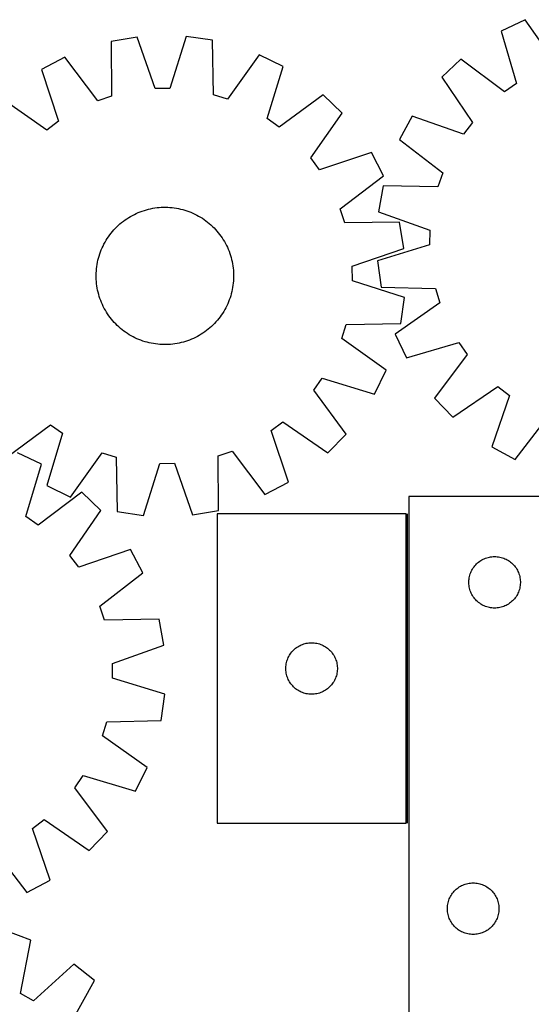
# Model space of a CAD drawing. Header units: millimetres. Extents: x 7 to 1493, y 7 to 2993.
# Tile 12 of 14: x 864 to 1161, y 2410 to 2983. Entities that reach past the tile are written whole.
import ezdxf

# ---------------------------------------------------------------- set-up
doc = ezdxf.new("R2010")
doc.units = ezdxf.units.MM
doc.layers.add('COMMON', color=5, linetype='CONTINUOUS', true_color=0x0000ff)
doc.layers.add('CUT', color=7, linetype='CONTINUOUS', true_color=0x000000)

msp = doc.modelspace()

# ---------------------------------------------------------------- linework, layer by layer
at = {"layer": 'COMMON'}
msp.add_line((1089.391127, 2515.511501), (1089.391127, 2695.511501), dxfattribs=at)
at = {"layer": 'CUT'}
for p, q in [((1157.825103, 2983.222658), (1143.961483, 2976.549534)), ((1176.053256, 2957.209024), (1157.825103, 2983.222658)), ((1143.961483, 2976.549534), (1152.92312, 2946.075548)), ((932.209466, 2973.13096), (917.045043, 2970.528878)), ((917.045043, 2970.528878), (917.278173, 2938.765371)), ((942.578576, 2943.106698), (932.209466, 2973.13096)), ((960.745955, 2973.497864), (951.152211, 2943.216933)), ((975.972265, 2971.286527), (960.745955, 2973.497864)), ((976.555868, 2939.527526), (975.972265, 2971.286527)), ((890.018609, 2961.361672), (876.400473, 2954.200881)), ((909.158225, 2936.011133), (890.018609, 2961.361672)), ((1003.225459, 2962.817213), (984.743943, 2936.982966)), ((1017.0232, 2956.008918), (1003.225459, 2962.817213)), ((1120.499405, 2960.301559), (1109.376428, 2949.670947)), ((1145.874064, 2941.193931), (1120.499405, 2960.301559)), ((876.400473, 2954.200881), (886.437656, 2924.064031)), ((1007.764167, 2925.62397), (1017.0232, 2956.008918)), ((1109.376428, 2949.670947), (1127.31643, 2923.457761)), ((951.152211, 2943.216933), (942.578576, 2943.106698)), ((1152.92312, 2946.075548), (1145.874064, 2941.193931)), ((879.566234, 2918.935393), (853.529629, 2937.130722)), ((917.278173, 2938.765371), (909.158225, 2936.011133)), ((984.743943, 2936.982966), (976.555868, 2939.527526)), ((1040.325365, 2939.532422), (1014.765178, 2920.673695)), ((1051.343918, 2928.793612), (1040.325365, 2939.532422)), ((886.437656, 2924.064031), (879.566234, 2918.935393)), ((1014.765178, 2920.673695), (1007.764167, 2925.62397)), ((1033.148589, 2902.757007), (1051.343918, 2928.793612)), ((1092.083566, 2926.968023), (1084.790025, 2913.42052)), ((1122.120882, 2916.63679), (1092.083566, 2926.968023)), ((1127.31643, 2923.457761), (1122.120882, 2916.63679)), ((1084.790025, 2913.42052), (1109.952301, 2894.034065)), ((1038.277227, 2895.885585), (1033.148589, 2902.757007)), ((1068.414077, 2905.922768), (1038.277227, 2895.885585)), ((1075.574868, 2892.304633), (1068.414077, 2905.922768)), ((1050.224329, 2873.165016), (1075.574868, 2892.304633)), ((1109.952301, 2894.034065), (1107.118838, 2885.941423)), ((1075.359126, 2886.484969), (1072.608965, 2871.3467)), ((1107.118838, 2885.941423), (1075.359126, 2886.484969)), ((933.942214, 2871.401583), (935.122367, 2871.833146)), ((935.122367, 2871.833146), (936.315493, 2872.227426)), ((936.315493, 2872.227426), (937.520415, 2872.584034)), ((937.520415, 2872.584034), (938.735944, 2872.902619)), ((938.735944, 2872.902619), (939.96088, 2873.182866)), ((939.96088, 2873.182866), (941.194014, 2873.424499)), ((941.194014, 2873.424499), (942.43413, 2873.627278)), ((942.43413, 2873.627278), (943.680004, 2873.791005)), ((943.680004, 2873.791005), (944.930405, 2873.915517)), ((944.930405, 2873.915517), (946.1841, 2874.000691)), ((946.1841, 2874.000691), (947.439852, 2874.046444)), ((947.439852, 2874.046444), (948.696422, 2874.052731)), ((948.696422, 2874.052731), (949.952569, 2874.019544)), ((949.952569, 2874.019544), (951.207054, 2873.946917)), ((951.207054, 2873.946917), (952.458639, 2873.834922)), ((952.458639, 2873.834922), (953.706088, 2873.683669)), ((953.706088, 2873.683669), (954.94817, 2873.493307)), ((954.94817, 2873.493307), (956.183661, 2873.264024)), ((956.183661, 2873.264024), (957.411339, 2872.996047)), ((957.411339, 2872.996047), (958.629995, 2872.689639)), ((958.629995, 2872.689639), (959.838425, 2872.345104)), ((959.838425, 2872.345104), (961.035436, 2871.962781)), ((961.035436, 2871.962781), (962.219847, 2871.543048)), ((1052.978567, 2865.045069), (1050.224329, 2873.165016)), ((924.091688, 2865.921861), (925.10458, 2866.66554)), ((925.10458, 2866.66554), (926.140331, 2867.377036)), ((926.140331, 2867.377036), (927.197919, 2868.055647)), ((927.197919, 2868.055647), (928.276301, 2868.700704)), ((928.276301, 2868.700704), (929.374413, 2869.31157)), ((929.374413, 2869.31157), (930.491171, 2869.887642)), ((930.491171, 2869.887642), (931.625473, 2870.428351)), ((931.625473, 2870.428351), (932.776199, 2870.933164)), ((932.776199, 2870.933164), (933.942214, 2871.401583)), ((962.219847, 2871.543048), (963.390491, 2871.086319)), ((963.390491, 2871.086319), (964.54621, 2870.593044)), ((964.54621, 2870.593044), (965.685864, 2870.063711)), ((965.685864, 2870.063711), (966.80833, 2869.498841)), ((966.80833, 2869.498841), (967.912499, 2868.898993)), ((967.912499, 2868.898993), (968.997281, 2868.264758)), ((968.997281, 2868.264758), (970.061606, 2867.596762)), ((970.061606, 2867.596762), (971.104424, 2866.895664)), ((971.104424, 2866.895664), (972.124705, 2866.162157)), ((972.124705, 2866.162157), (973.121443, 2865.396963)), ((1072.608965, 2871.3467), (1102.530455, 2860.684657)), ((917.722402, 2859.880458), (918.548671, 2860.827182)), ((918.548671, 2860.827182), (919.40427, 2861.747485)), ((919.40427, 2861.747485), (920.288354, 2862.640459)), ((920.288354, 2862.640459), (921.20005, 2863.505222)), ((921.20005, 2863.505222), (922.13846, 2864.340922)), ((922.13846, 2864.340922), (923.102657, 2865.146734)), ((923.102657, 2865.146734), (924.091688, 2865.921861)), ((973.121443, 2865.396963), (974.093654, 2864.600839)), ((974.093654, 2864.600839), (975.040378, 2863.77457)), ((975.040378, 2863.77457), (975.960681, 2862.918972)), ((975.960681, 2862.918972), (976.853655, 2862.034888)), ((976.853655, 2862.034888), (977.718418, 2861.123191)), ((977.718418, 2861.123191), (978.554118, 2860.184781)), ((1084.742074, 2865.278198), (1052.978567, 2865.045069)), ((1087.344156, 2850.113776), (1084.742074, 2865.278198)), ((1102.530455, 2860.684657), (1102.336436, 2852.112508)), ((913.424249, 2853.699303), (914.058484, 2854.784085)), ((914.058484, 2854.784085), (914.72648, 2855.848411)), ((914.72648, 2855.848411), (915.427577, 2856.891228)), ((915.427577, 2856.891228), (916.161085, 2857.911509)), ((916.161085, 2857.911509), (916.926278, 2858.908247)), ((916.926278, 2858.908247), (917.722402, 2859.880458)), ((978.554118, 2860.184781), (979.359929, 2859.220585)), ((979.359929, 2859.220585), (980.135057, 2858.231553)), ((980.135057, 2858.231553), (980.878736, 2857.218662)), ((980.878736, 2857.218662), (981.590232, 2856.182911)), ((981.590232, 2856.182911), (982.268843, 2855.125322)), ((982.268843, 2855.125322), (982.9139, 2854.04694)), ((910.780193, 2848.006652), (911.236923, 2849.177295)), ((911.236923, 2849.177295), (911.730197, 2850.333014)), ((911.730197, 2850.333014), (912.259531, 2851.472669)), ((912.259531, 2851.472669), (912.8244, 2852.595134)), ((912.8244, 2852.595134), (913.424249, 2853.699303)), ((982.9139, 2854.04694), (983.524766, 2852.948828)), ((983.524766, 2852.948828), (984.100838, 2851.83207)), ((984.100838, 2851.83207), (984.641547, 2850.697768)), ((984.641547, 2850.697768), (985.14636, 2849.547042)), ((985.14636, 2849.547042), (985.614779, 2848.381028)), ((1057.319894, 2839.744666), (1087.344156, 2850.113776)), ((1102.336436, 2852.112508), (1071.96319, 2842.81516)), ((909.059217, 2841.970465), (909.327195, 2843.198143)), ((909.327195, 2843.198143), (909.633602, 2844.416799)), ((909.633602, 2844.416799), (909.978137, 2845.625229)), ((909.978137, 2845.625229), (910.36046, 2846.82224)), ((910.36046, 2846.82224), (910.780193, 2848.006652)), ((985.614779, 2848.381028), (986.046342, 2847.200875)), ((986.046342, 2847.200875), (986.440622, 2846.007749)), ((986.440622, 2846.007749), (986.79723, 2844.802826)), ((986.79723, 2844.802826), (987.115815, 2843.587298)), ((987.115815, 2843.587298), (987.396062, 2842.362361)), ((908.376324, 2836.993858), (908.488319, 2838.245443)), ((908.488319, 2838.245443), (908.639573, 2839.492892)), ((908.639573, 2839.492892), (908.829935, 2840.734974)), ((908.829935, 2840.734974), (909.059217, 2841.970465)), ((987.396062, 2842.362361), (987.637695, 2841.129227)), ((987.637695, 2841.129227), (987.840474, 2839.889111)), ((987.840474, 2839.889111), (988.004201, 2838.643238)), ((988.004201, 2838.643238), (988.128713, 2837.392836)), ((1057.430129, 2831.171031), (1057.319894, 2839.744666)), ((1071.96319, 2842.81516), (1074.025614, 2827.567965)), ((908.270511, 2834.483226), (908.303697, 2835.739373)), ((908.276797, 2833.226657), (908.270511, 2834.483226)), ((908.32255, 2831.970904), (908.276797, 2833.226657)), ((908.303697, 2835.739373), (908.376324, 2836.993858)), ((908.407724, 2830.717209), (908.32255, 2831.970904)), ((988.128713, 2837.392836), (988.213887, 2836.139141)), ((988.23274, 2832.370672), (988.160113, 2831.116187)), ((988.213887, 2836.139141), (988.25964, 2834.883389)), ((988.265927, 2833.626819), (988.23274, 2832.370672)), ((988.25964, 2834.883389), (988.265927, 2833.626819)), ((908.532236, 2829.466808), (908.407724, 2830.717209)), ((908.695963, 2828.220934), (908.532236, 2829.466808)), ((908.898743, 2826.980818), (908.695963, 2828.220934)), ((909.140375, 2825.747684), (908.898743, 2826.980818)), ((987.47722, 2826.139581), (987.209243, 2824.911902)), ((987.706503, 2827.375071), (987.47722, 2826.139581)), ((987.896865, 2828.617154), (987.706503, 2827.375071)), ((988.048118, 2829.864603), (987.896865, 2828.617154)), ((988.160113, 2831.116187), (988.048118, 2829.864603)), ((1087.71106, 2821.577287), (1057.430129, 2831.171031)), ((1074.025614, 2827.567965), (1105.777395, 2826.674008)), ((1105.777395, 2826.674008), (1108.241811, 2818.461455)), ((909.420622, 2824.522748), (909.140375, 2825.747684)), ((909.739207, 2823.307219), (909.420622, 2824.522748)), ((910.095816, 2822.102297), (909.739207, 2823.307219)), ((910.490096, 2820.909171), (910.095816, 2822.102297)), ((910.921658, 2819.729018), (910.490096, 2820.909171)), ((986.175977, 2821.287806), (985.756244, 2820.103394)), ((986.5583, 2822.484817), (986.175977, 2821.287806)), ((986.902835, 2823.693247), (986.5583, 2822.484817)), ((987.209243, 2824.911902), (986.902835, 2823.693247)), ((1085.499723, 2806.350976), (1087.71106, 2821.577287)), ((911.390077, 2818.563003), (910.921658, 2819.729018)), ((911.89489, 2817.412277), (911.390077, 2818.563003)), ((912.4356, 2816.277975), (911.89489, 2817.412277)), ((913.011671, 2815.161218), (912.4356, 2816.277975)), ((913.622537, 2814.063106), (913.011671, 2815.161218)), ((983.712037, 2815.514911), (983.112189, 2814.410742)), ((984.276907, 2816.637377), (983.712037, 2815.514911)), ((984.80624, 2817.777032), (984.276907, 2816.637377)), ((985.299515, 2818.932751), (984.80624, 2817.777032)), ((985.756244, 2820.103394), (985.299515, 2818.932751)), ((1108.241811, 2818.461455), (1082.228176, 2800.233302)), ((914.267594, 2812.984723), (913.622537, 2814.063106)), ((914.946205, 2811.927135), (914.267594, 2812.984723)), ((915.657701, 2810.891384), (914.946205, 2811.927135)), ((916.40138, 2809.878493), (915.657701, 2810.891384)), ((917.176508, 2808.889461), (916.40138, 2809.878493)), ((917.982319, 2807.925264), (917.176508, 2808.889461)), ((979.610159, 2809.201798), (978.814035, 2808.229588)), ((980.375352, 2810.198536), (979.610159, 2809.201798)), ((981.10886, 2811.218817), (980.375352, 2810.198536)), ((981.809958, 2812.261635), (981.10886, 2811.218817)), ((982.477954, 2813.32596), (981.809958, 2812.261635)), ((983.112189, 2814.410742), (982.477954, 2813.32596)), ((918.818019, 2806.986854), (917.982319, 2807.925264)), ((919.682783, 2806.075158), (918.818019, 2806.986854)), ((920.575757, 2805.191074), (919.682783, 2806.075158)), ((921.49606, 2804.335475), (920.575757, 2805.191074)), ((922.442784, 2803.509206), (921.49606, 2804.335475)), ((923.414994, 2802.713082), (922.442784, 2803.509206)), ((974.397977, 2803.769123), (973.433781, 2802.963312)), ((975.336387, 2804.604823), (974.397977, 2803.769123)), ((976.248084, 2805.469587), (975.336387, 2804.604823)), ((977.132167, 2806.362561), (976.248084, 2805.469587)), ((977.987766, 2807.282864), (977.132167, 2806.362561)), ((978.814035, 2808.229588), (977.987766, 2807.282864)), ((1051.196162, 2797.579298), (1053.740722, 2805.767374)), ((1053.740722, 2805.767374), (1085.499723, 2806.350976)), ((924.411732, 2801.947889), (923.414994, 2802.713082)), ((925.432013, 2801.214382), (924.411732, 2801.947889)), ((926.474831, 2800.513284), (925.432013, 2801.214382)), ((927.539156, 2799.845288), (926.474831, 2800.513284)), ((928.623938, 2799.211053), (927.539156, 2799.845288)), ((929.728107, 2798.611204), (928.623938, 2799.211053)), ((930.850573, 2798.046335), (929.728107, 2798.611204)), ((931.990228, 2797.517001), (930.850573, 2798.046335)), ((933.145947, 2797.023727), (931.990228, 2797.517001)), ((964.910964, 2797.681694), (963.760238, 2797.176881)), ((966.045266, 2798.222404), (964.910964, 2797.681694)), ((967.162024, 2798.798475), (966.045266, 2798.222404)), ((968.260136, 2799.409341), (967.162024, 2798.798475)), ((969.338518, 2800.054398), (968.260136, 2799.409341)), ((970.396107, 2800.733009), (969.338518, 2800.054398)), ((971.431858, 2801.444506), (970.396107, 2800.733009)), ((972.444749, 2802.188184), (971.431858, 2801.444506)), ((973.433781, 2802.963312), (972.444749, 2802.188184)), ((1077.030409, 2779.097783), (1051.196162, 2797.579298)), ((1082.228176, 2800.233302), (1088.9013, 2786.369682)), ((934.31659, 2796.566997), (933.145947, 2797.023727)), ((935.501001, 2796.147264), (934.31659, 2796.566997)), ((936.698013, 2795.764941), (935.501001, 2796.147264)), ((937.906442, 2795.420406), (936.698013, 2795.764941)), ((939.125098, 2795.113999), (937.906442, 2795.420406)), ((940.352777, 2794.846021), (939.125098, 2795.113999)), ((941.588267, 2794.616739), (940.352777, 2794.846021)), ((942.83035, 2794.426377), (941.588267, 2794.616739)), ((944.077799, 2794.275124), (942.83035, 2794.426377)), ((945.329383, 2794.163128), (944.077799, 2794.275124)), ((946.583868, 2794.090501), (945.329383, 2794.163128)), ((947.840015, 2794.057315), (946.583868, 2794.090501)), ((949.096585, 2794.063601), (947.840015, 2794.057315)), ((950.352337, 2794.109354), (949.096585, 2794.063601)), ((951.606032, 2794.194529), (950.352337, 2794.109354)), ((952.856434, 2794.319041), (951.606032, 2794.194529)), ((954.102307, 2794.482767), (952.856434, 2794.319041)), ((955.342423, 2794.685547), (954.102307, 2794.482767)), ((956.575557, 2794.927179), (955.342423, 2794.685547)), ((957.800493, 2795.207426), (956.575557, 2794.927179)), ((959.016022, 2795.526011), (957.800493, 2795.207426)), ((960.220944, 2795.88262), (959.016022, 2795.526011)), ((961.414071, 2796.2769), (960.220944, 2795.88262)), ((962.594223, 2796.708462), (961.414071, 2796.2769)), ((963.760238, 2797.176881), (962.594223, 2796.708462)), ((1088.9013, 2786.369682), (1119.375286, 2795.331318)), ((1119.375286, 2795.331318), (1124.256903, 2788.282263)), ((1124.256903, 2788.282263), (1105.149275, 2762.907604)), ((1034.886891, 2767.558063), (1039.837166, 2774.559074)), ((1039.837166, 2774.559074), (1070.222114, 2765.300042)), ((1070.222114, 2765.300042), (1077.030409, 2779.097783)), ((1115.779888, 2751.784626), (1141.993073, 2769.724628)), ((1141.993073, 2769.724628), (1148.814045, 2764.529081)), ((1053.745618, 2741.997876), (1034.886891, 2767.558063)), ((1105.149275, 2762.907604), (1115.779888, 2751.784626)), ((1148.814045, 2764.529081), (1138.482812, 2734.491764)), ((1152.030314, 2727.198224), (1171.416769, 2752.3605)), ((856.211072, 2728.577623), (881.771259, 2747.43635)), ((881.771259, 2747.43635), (888.77227, 2742.486076)), ((1010.098781, 2744.046014), (1016.970203, 2749.174652)), ((1016.970203, 2749.174652), (1043.006808, 2730.979324)), ((888.77227, 2742.486076), (879.513238, 2712.101127)), ((1020.135964, 2713.909165), (1010.098781, 2744.046014)), ((1043.006808, 2730.979324), (1053.745618, 2741.997876)), ((1138.482812, 2734.491764), (1152.030314, 2727.198224)), ((876.44806, 2724.378991), (862.594949, 2731.073905)), ((893.310979, 2705.292832), (911.792494, 2731.127079)), ((911.792494, 2731.127079), (919.98057, 2728.58252)), ((919.98057, 2728.58252), (920.564172, 2696.823518)), ((979.258265, 2729.344674), (987.378212, 2732.098912)), ((979.491394, 2697.581167), (979.258265, 2729.344674)), ((987.378212, 2732.098912), (1006.517828, 2706.748373)), ((867.43852, 2693.919133), (876.44806, 2724.378991)), ((935.790483, 2694.612181), (945.384227, 2724.893113)), ((945.384227, 2724.893113), (953.957862, 2725.003347)), ((953.957862, 2725.003347), (964.326972, 2694.979085)), ((879.513238, 2712.101127), (893.310979, 2705.292832)), ((1006.517828, 2706.748373), (1020.135964, 2713.909165)), ((899.884562, 2708.094146), (874.479892, 2689.026439)), ((910.990811, 2697.446058), (899.884562, 2708.094146)), ((1090.141127, 2705.68264), (1090.141127, 2405.68264)), ((1340.141127, 2705.68264), (1090.141127, 2705.68264)), ((893.009616, 2671.261113), (910.990811, 2697.446058)), ((920.564172, 2696.823518), (935.790483, 2694.612181)), ((964.326972, 2694.979085), (979.491394, 2697.581167)), ((978.641126, 2695.511501), (978.641126, 2515.511501)), ((1088.641126, 2695.511501), (978.641126, 2695.511501)), ((1088.641126, 2515.511501), (1088.641126, 2695.511501)), ((874.479892, 2689.026439), (867.43852, 2693.919133)), ((898.194433, 2664.431981), (893.009616, 2671.261113)), ((928.247956, 2674.715973), (898.194433, 2664.431981)), ((935.520186, 2661.15702), (928.247956, 2674.715973)), ((1128.62292, 2665.291538), (1129.132847, 2665.87174)), ((1129.132847, 2665.87174), (1129.671965, 2666.424923)), ((1129.671965, 2666.424923), (1130.238845, 2666.949619)), ((1130.238845, 2666.949619), (1130.831985, 2667.444437)), ((1130.831985, 2667.444437), (1131.449811, 2667.908065)), ((1131.449811, 2667.908065), (1132.090684, 2668.339273)), ((1132.090684, 2668.339273), (1132.752906, 2668.736919)), ((1132.752906, 2668.736919), (1133.43472, 2669.099946)), ((1133.43472, 2669.099946), (1134.134319, 2669.427394)), ((1134.134319, 2669.427394), (1134.849846, 2669.718392)), ((1134.849846, 2669.718392), (1135.579405, 2669.972171)), ((1135.579405, 2669.972171), (1136.32106, 2670.188056)), ((1136.32106, 2670.188056), (1137.072846, 2670.365475)), ((1137.072846, 2670.365475), (1137.832768, 2670.503958)), ((1137.832768, 2670.503958), (1138.598812, 2670.603138)), ((1138.598812, 2670.603138), (1139.368946, 2670.662751)), ((1139.368946, 2670.662751), (1140.141127, 2670.68264)), ((1140.141127, 2670.68264), (1140.913308, 2670.662751)), ((1140.913308, 2670.662751), (1141.683442, 2670.603138)), ((1141.683442, 2670.603138), (1142.449486, 2670.503958)), ((1142.449486, 2670.503958), (1143.209408, 2670.365475)), ((1143.209408, 2670.365475), (1143.961194, 2670.188056)), ((1143.961194, 2670.188056), (1144.70285, 2669.972171)), ((1144.70285, 2669.972171), (1145.432408, 2669.718392)), ((1145.432408, 2669.718392), (1146.147936, 2669.427394)), ((1146.147936, 2669.427394), (1146.847534, 2669.099946)), ((1146.847534, 2669.099946), (1147.529348, 2668.736919)), ((1147.529348, 2668.736919), (1148.19157, 2668.339273)), ((1148.19157, 2668.339273), (1148.832444, 2667.908065)), ((1148.832444, 2667.908065), (1149.450269, 2667.444437)), ((1149.450269, 2667.444437), (1150.043409, 2666.949619)), ((1150.043409, 2666.949619), (1150.610289, 2666.424923)), ((1150.610289, 2666.424923), (1151.149408, 2665.87174)), ((1151.149408, 2665.87174), (1151.659334, 2665.291538)), ((910.32746, 2641.810152), (935.520186, 2661.15702)), ((1125.542162, 2659.127956), (1125.738879, 2659.874925)), ((1125.738879, 2659.874925), (1125.973789, 2660.610776)), ((1125.973789, 2660.610776), (1126.246268, 2661.333558)), ((1126.246268, 2661.333558), (1126.555593, 2662.041356)), ((1126.555593, 2662.041356), (1126.900945, 2662.732291)), ((1126.900945, 2662.732291), (1127.281408, 2663.404532)), ((1127.281408, 2663.404532), (1127.695972, 2664.056296)), ((1127.695972, 2664.056296), (1128.143538, 2664.685854)), ((1128.143538, 2664.685854), (1128.62292, 2665.291538)), ((1151.659334, 2665.291538), (1152.138716, 2664.685854)), ((1152.138716, 2664.685854), (1152.586282, 2664.056296)), ((1152.586282, 2664.056296), (1153.000847, 2663.404532)), ((1153.000847, 2663.404532), (1153.381309, 2662.732291)), ((1153.381309, 2662.732291), (1153.726661, 2662.041356)), ((1153.726661, 2662.041356), (1154.035987, 2661.333558)), ((1154.035987, 2661.333558), (1154.308466, 2660.610776)), ((1154.308466, 2660.610776), (1154.543375, 2659.874925)), ((1154.543375, 2659.874925), (1154.740093, 2659.127956)), ((1125.1461, 2656.068859), (1125.185864, 2656.840272)), ((1125.1461, 2655.296421), (1125.1461, 2656.068859)), ((1125.185864, 2654.525008), (1125.1461, 2655.296421)), ((1125.185864, 2656.840272), (1125.265287, 2657.608615)), ((1125.265287, 2653.756665), (1125.185864, 2654.525008)), ((1125.265287, 2657.608615), (1125.384158, 2658.371851)), ((1125.384158, 2658.371851), (1125.542162, 2659.127956)), ((1154.740093, 2659.127956), (1154.898096, 2658.371851)), ((1154.898096, 2658.371851), (1155.016967, 2657.608615)), ((1155.016967, 2657.608615), (1155.09639, 2656.840272)), ((1155.09639, 2654.525008), (1155.016967, 2653.756665)), ((1155.09639, 2656.840272), (1155.136154, 2656.068859)), ((1155.136154, 2655.296421), (1155.09639, 2654.525008)), ((1155.136154, 2656.068859), (1155.136154, 2655.296421)), ((1125.384158, 2652.993429), (1125.265287, 2653.756665)), ((1125.542162, 2652.237324), (1125.384158, 2652.993429)), ((1125.738879, 2651.490356), (1125.542162, 2652.237324)), ((1125.973789, 2650.754504), (1125.738879, 2651.490356)), ((1126.246268, 2650.031722), (1125.973789, 2650.754504)), ((1126.555593, 2649.323924), (1126.246268, 2650.031722)), ((1126.900945, 2648.632989), (1126.555593, 2649.323924)), ((1127.281408, 2647.960748), (1126.900945, 2648.632989)), ((1153.381309, 2648.632989), (1153.000847, 2647.960748)), ((1153.726661, 2649.323924), (1153.381309, 2648.632989)), ((1154.035987, 2650.031722), (1153.726661, 2649.323924)), ((1154.308466, 2650.754504), (1154.035987, 2650.031722)), ((1154.543375, 2651.490356), (1154.308466, 2650.754504)), ((1154.740093, 2652.237324), (1154.543375, 2651.490356)), ((1154.898096, 2652.993429), (1154.740093, 2652.237324)), ((1155.016967, 2653.756665), (1154.898096, 2652.993429)), ((1127.695972, 2647.308984), (1127.281408, 2647.960748)), ((1128.143538, 2646.679426), (1127.695972, 2647.308984)), ((1128.62292, 2646.073742), (1128.143538, 2646.679426)), ((1129.132847, 2645.49354), (1128.62292, 2646.073742)), ((1129.671965, 2644.940357), (1129.132847, 2645.49354)), ((1130.238845, 2644.415661), (1129.671965, 2644.940357)), ((1130.831985, 2643.920843), (1130.238845, 2644.415661)), ((1131.449811, 2643.457215), (1130.831985, 2643.920843)), ((1132.090684, 2643.026007), (1131.449811, 2643.457215)), ((1132.752906, 2642.628361), (1132.090684, 2643.026007)), ((1133.43472, 2642.265334), (1132.752906, 2642.628361)), ((1147.529348, 2642.628361), (1146.847534, 2642.265334)), ((1148.19157, 2643.026007), (1147.529348, 2642.628361)), ((1148.832444, 2643.457215), (1148.19157, 2643.026007)), ((1149.450269, 2643.920843), (1148.832444, 2643.457215)), ((1150.043409, 2644.415661), (1149.450269, 2643.920843)), ((1150.610289, 2644.940357), (1150.043409, 2644.415661)), ((1151.149408, 2645.49354), (1150.610289, 2644.940357)), ((1151.659334, 2646.073742), (1151.149408, 2645.49354)), ((1152.138716, 2646.679426), (1151.659334, 2646.073742)), ((1152.586282, 2647.308984), (1152.138716, 2646.679426)), ((1153.000847, 2647.960748), (1152.586282, 2647.308984)), ((913.148196, 2633.713064), (910.32746, 2641.810152)), ((1134.134319, 2641.937886), (1133.43472, 2642.265334)), ((1134.849846, 2641.646888), (1134.134319, 2641.937886)), ((1135.579405, 2641.393109), (1134.849846, 2641.646888)), ((1136.32106, 2641.177224), (1135.579405, 2641.393109)), ((1137.072846, 2640.999805), (1136.32106, 2641.177224)), ((1137.832768, 2640.861322), (1137.072846, 2640.999805)), ((1138.598812, 2640.762142), (1137.832768, 2640.861322)), ((1139.368946, 2640.702529), (1138.598812, 2640.762142)), ((1140.141127, 2640.68264), (1139.368946, 2640.702529)), ((1140.913308, 2640.702529), (1140.141127, 2640.68264)), ((1141.683442, 2640.762142), (1140.913308, 2640.702529)), ((1142.449486, 2640.861322), (1141.683442, 2640.762142)), ((1143.209408, 2640.999805), (1142.449486, 2640.861322)), ((1143.961194, 2641.177224), (1143.209408, 2640.999805)), ((1144.70285, 2641.393109), (1143.961194, 2641.177224)), ((1145.432408, 2641.646888), (1144.70285, 2641.393109)), ((1146.147936, 2641.937886), (1145.432408, 2641.646888)), ((1146.847534, 2642.265334), (1146.147936, 2641.937886)), ((944.908723, 2634.206673), (913.148196, 2633.713064)), ((947.635078, 2619.064099), (944.908723, 2634.206673)), ((1028.349845, 2619.547253), (1029.079404, 2619.801031)), ((1029.079404, 2619.801031), (1029.821059, 2620.016917)), ((1029.821059, 2620.016917), (1030.572845, 2620.194336)), ((1030.572845, 2620.194336), (1031.332767, 2620.332819)), ((1031.332767, 2620.332819), (1032.098811, 2620.431999)), ((1032.098811, 2620.431999), (1032.868945, 2620.491612)), ((1032.868945, 2620.491612), (1033.641126, 2620.511501)), ((1033.641126, 2620.511501), (1034.413307, 2620.491612)), ((1034.413307, 2620.491612), (1035.183441, 2620.431999)), ((1035.183441, 2620.431999), (1035.949485, 2620.332819)), ((1035.949485, 2620.332819), (1036.709407, 2620.194336)), ((1036.709407, 2620.194336), (1037.461193, 2620.016917)), ((1037.461193, 2620.016917), (1038.202849, 2619.801031)), ((1038.202849, 2619.801031), (1038.932407, 2619.547253)), ((917.696861, 2608.449115), (947.635078, 2619.064099)), ((1020.781407, 2613.233393), (1021.195971, 2613.885157)), ((1021.195971, 2613.885157), (1021.643537, 2614.514715)), ((1021.643537, 2614.514715), (1022.122919, 2615.120398)), ((1022.122919, 2615.120398), (1022.632846, 2615.700601)), ((1022.632846, 2615.700601), (1023.171964, 2616.253784)), ((1023.171964, 2616.253784), (1023.738844, 2616.77848)), ((1023.738844, 2616.77848), (1024.331984, 2617.273298)), ((1024.331984, 2617.273298), (1024.94981, 2617.736926)), ((1024.94981, 2617.736926), (1025.590683, 2618.168134)), ((1025.590683, 2618.168134), (1026.252905, 2618.565779)), ((1026.252905, 2618.565779), (1026.934719, 2618.928807)), ((1026.934719, 2618.928807), (1027.634318, 2619.256254)), ((1027.634318, 2619.256254), (1028.349845, 2619.547253)), ((1038.932407, 2619.547253), (1039.647935, 2619.256254)), ((1039.647935, 2619.256254), (1040.347533, 2618.928807)), ((1040.347533, 2618.928807), (1041.029347, 2618.565779)), ((1041.029347, 2618.565779), (1041.691569, 2618.168134)), ((1041.691569, 2618.168134), (1042.332443, 2617.736926)), ((1042.332443, 2617.736926), (1042.950268, 2617.273298)), ((1042.950268, 2617.273298), (1043.543408, 2616.77848)), ((1043.543408, 2616.77848), (1044.110288, 2616.253784)), ((1044.110288, 2616.253784), (1044.649407, 2615.700601)), ((1044.649407, 2615.700601), (1045.159333, 2615.120398)), ((1045.159333, 2615.120398), (1045.638715, 2614.514715)), ((1045.638715, 2614.514715), (1046.086281, 2613.885157)), ((1046.086281, 2613.885157), (1046.500846, 2613.233393)), ((917.877403, 2599.876672), (917.696861, 2608.449115)), ((1018.765286, 2607.437476), (1018.884157, 2608.200712)), ((1018.884157, 2608.200712), (1019.042161, 2608.956817)), ((1019.042161, 2608.956817), (1019.238878, 2609.703785)), ((1019.238878, 2609.703785), (1019.473788, 2610.439636)), ((1019.473788, 2610.439636), (1019.746267, 2611.162419)), ((1019.746267, 2611.162419), (1020.055592, 2611.870217)), ((1020.055592, 2611.870217), (1020.400944, 2612.561152)), ((1020.400944, 2612.561152), (1020.781407, 2613.233393)), ((1046.500846, 2613.233393), (1046.881308, 2612.561152)), ((1046.881308, 2612.561152), (1047.22666, 2611.870217)), ((1047.22666, 2611.870217), (1047.535986, 2611.162419)), ((1047.535986, 2611.162419), (1047.808465, 2610.439636)), ((1047.808465, 2610.439636), (1048.043374, 2609.703785)), ((1048.043374, 2609.703785), (1048.240092, 2608.956817)), ((1048.240092, 2608.956817), (1048.398095, 2608.200712)), ((1048.398095, 2608.200712), (1048.516966, 2607.437476)), ((1018.646099, 2605.897719), (1018.685863, 2606.669133)), ((1018.646099, 2605.125282), (1018.646099, 2605.897719)), ((1018.685863, 2604.353869), (1018.646099, 2605.125282)), ((1018.685863, 2606.669133), (1018.765286, 2607.437476)), ((1018.765286, 2603.585525), (1018.685863, 2604.353869)), ((1018.884157, 2602.822289), (1018.765286, 2603.585525)), ((1019.042161, 2602.066185), (1018.884157, 2602.822289)), ((1048.398095, 2602.822289), (1048.240092, 2602.066185)), ((1048.516966, 2603.585525), (1048.398095, 2602.822289)), ((1048.516966, 2607.437476), (1048.596389, 2606.669133)), ((1048.596389, 2604.353869), (1048.516966, 2603.585525)), ((1048.596389, 2606.669133), (1048.636153, 2605.897719)), ((1048.636153, 2605.125282), (1048.596389, 2604.353869)), ((1048.636153, 2605.897719), (1048.636153, 2605.125282)), ((948.235993, 2590.531579), (917.877403, 2599.876672)), ((1019.238878, 2601.319216), (1019.042161, 2602.066185)), ((1019.473788, 2600.583365), (1019.238878, 2601.319216)), ((1019.746267, 2599.860582), (1019.473788, 2600.583365)), ((1020.055592, 2599.152785), (1019.746267, 2599.860582)), ((1020.400944, 2598.46185), (1020.055592, 2599.152785)), ((1020.781407, 2597.789609), (1020.400944, 2598.46185)), ((1021.195971, 2597.137845), (1020.781407, 2597.789609)), ((1021.643537, 2596.508287), (1021.195971, 2597.137845)), ((1046.086281, 2597.137845), (1045.638715, 2596.508287)), ((1046.500846, 2597.789609), (1046.086281, 2597.137845)), ((1046.881308, 2598.46185), (1046.500846, 2597.789609)), ((1047.22666, 2599.152785), (1046.881308, 2598.46185)), ((1047.535986, 2599.860582), (1047.22666, 2599.152785)), ((1047.808465, 2600.583365), (1047.535986, 2599.860582)), ((1048.043374, 2601.319216), (1047.808465, 2600.583365)), ((1048.240092, 2602.066185), (1048.043374, 2601.319216)), ((1022.122919, 2595.902603), (1021.643537, 2596.508287)), ((1022.632846, 2595.322401), (1022.122919, 2595.902603)), ((1023.171964, 2594.769218), (1022.632846, 2595.322401)), ((1023.738844, 2594.244522), (1023.171964, 2594.769218)), ((1024.331984, 2593.749704), (1023.738844, 2594.244522)), ((1024.94981, 2593.286076), (1024.331984, 2593.749704)), ((1025.590683, 2592.854867), (1024.94981, 2593.286076)), ((1026.252905, 2592.457222), (1025.590683, 2592.854867)), ((1026.934719, 2592.094194), (1026.252905, 2592.457222)), ((1027.634318, 2591.766747), (1026.934719, 2592.094194)), ((1028.349845, 2591.475748), (1027.634318, 2591.766747)), ((1029.079404, 2591.22197), (1028.349845, 2591.475748)), ((1029.821059, 2591.006085), (1029.079404, 2591.22197)), ((1030.572845, 2590.828665), (1029.821059, 2591.006085)), ((1037.461193, 2591.006085), (1036.709407, 2590.828665)), ((1038.202849, 2591.22197), (1037.461193, 2591.006085)), ((1038.932407, 2591.475748), (1038.202849, 2591.22197)), ((1039.647935, 2591.766747), (1038.932407, 2591.475748)), ((1040.347533, 2592.094194), (1039.647935, 2591.766747)), ((1041.029347, 2592.457222), (1040.347533, 2592.094194)), ((1041.691569, 2592.854867), (1041.029347, 2592.457222)), ((1042.332443, 2593.286076), (1041.691569, 2592.854867)), ((1042.950268, 2593.749704), (1042.332443, 2593.286076)), ((1043.543408, 2594.244522), (1042.950268, 2593.749704)), ((1044.110288, 2594.769218), (1043.543408, 2594.244522)), ((1044.649407, 2595.322401), (1044.110288, 2594.769218)), ((1045.159333, 2595.902603), (1044.649407, 2595.322401)), ((1045.638715, 2596.508287), (1045.159333, 2595.902603)), ((946.149598, 2575.287646), (948.235993, 2590.531579)), ((1031.332767, 2590.690182), (1030.572845, 2590.828665)), ((1032.098811, 2590.591003), (1031.332767, 2590.690182)), ((1032.868945, 2590.531389), (1032.098811, 2590.591003)), ((1033.641126, 2590.511501), (1032.868945, 2590.531389)), ((1034.413307, 2590.531389), (1033.641126, 2590.511501)), ((1035.183441, 2590.591003), (1034.413307, 2590.531389)), ((1035.949485, 2590.690182), (1035.183441, 2590.591003)), ((1036.709407, 2590.828665), (1035.949485, 2590.690182)), ((911.919125, 2566.234945), (914.396451, 2574.443613)), ((914.396451, 2574.443613), (946.149598, 2575.287646)), ((937.904067, 2547.965913), (911.919125, 2566.234945)), ((931.209154, 2534.112803), (937.904067, 2547.965913)), ((895.856601, 2536.080971), (900.749296, 2543.122342)), ((900.749296, 2543.122342), (931.209154, 2534.112803)), ((914.924309, 2510.6763), (895.856601, 2536.080971)), ((871.262143, 2512.36643), (878.091275, 2517.551246)), ((878.091275, 2517.551246), (904.276221, 2499.570051)), ((881.546135, 2482.312907), (871.262143, 2512.36643)), ((904.276221, 2499.570051), (914.924309, 2510.6763)), ((978.641126, 2515.511501), (1088.641126, 2515.511501)), ((848.640314, 2500.233402), (867.987182, 2475.040676)), ((867.987182, 2475.040676), (881.546135, 2482.312907)), ((1116.632847, 2475.87174), (1117.171965, 2476.424923)), ((1117.171965, 2476.424923), (1117.738845, 2476.949619)), ((1117.738845, 2476.949619), (1118.331985, 2477.444437)), ((1118.331985, 2477.444437), (1118.949811, 2477.908065)), ((1118.949811, 2477.908065), (1119.590684, 2478.339273)), ((1119.590684, 2478.339273), (1120.252906, 2478.736919)), ((1120.252906, 2478.736919), (1120.93472, 2479.099946)), ((1120.93472, 2479.099946), (1121.634319, 2479.427394)), ((1121.634319, 2479.427394), (1122.349846, 2479.718392)), ((1122.349846, 2479.718392), (1123.079405, 2479.972171)), ((1123.079405, 2479.972171), (1123.82106, 2480.188056)), ((1123.82106, 2480.188056), (1124.572846, 2480.365475)), ((1124.572846, 2480.365475), (1125.332768, 2480.503958)), ((1125.332768, 2480.503958), (1126.098812, 2480.603138)), ((1126.098812, 2480.603138), (1126.868946, 2480.662751)), ((1126.868946, 2480.662751), (1127.641127, 2480.68264)), ((1127.641127, 2480.68264), (1128.413308, 2480.662751)), ((1128.413308, 2480.662751), (1129.183442, 2480.603138)), ((1129.183442, 2480.603138), (1129.949486, 2480.503958)), ((1129.949486, 2480.503958), (1130.709408, 2480.365475)), ((1130.709408, 2480.365475), (1131.461194, 2480.188056)), ((1131.461194, 2480.188056), (1132.20285, 2479.972171)), ((1132.20285, 2479.972171), (1132.932408, 2479.718392)), ((1132.932408, 2479.718392), (1133.647936, 2479.427394)), ((1133.647936, 2479.427394), (1134.347534, 2479.099946)), ((1134.347534, 2479.099946), (1135.029348, 2478.736919)), ((1135.029348, 2478.736919), (1135.69157, 2478.339273)), ((1135.69157, 2478.339273), (1136.332444, 2477.908065)), ((1136.332444, 2477.908065), (1136.950269, 2477.444437)), ((1136.950269, 2477.444437), (1137.543409, 2476.949619)), ((1137.543409, 2476.949619), (1138.110289, 2476.424923)), ((1138.110289, 2476.424923), (1138.649408, 2475.87174)), ((1113.238879, 2469.874925), (1113.473789, 2470.610776)), ((1113.473789, 2470.610776), (1113.746268, 2471.333558)), ((1113.746268, 2471.333558), (1114.055593, 2472.041356)), ((1114.055593, 2472.041356), (1114.400945, 2472.732291)), ((1114.400945, 2472.732291), (1114.781408, 2473.404532)), ((1114.781408, 2473.404532), (1115.195972, 2474.056296)), ((1115.195972, 2474.056296), (1115.643538, 2474.685854)), ((1115.643538, 2474.685854), (1116.12292, 2475.291538)), ((1116.12292, 2475.291538), (1116.632847, 2475.87174)), ((1138.649408, 2475.87174), (1139.159334, 2475.291538)), ((1139.159334, 2475.291538), (1139.638716, 2474.685854)), ((1139.638716, 2474.685854), (1140.086282, 2474.056296)), ((1140.086282, 2474.056296), (1140.500847, 2473.404532)), ((1140.500847, 2473.404532), (1140.881309, 2472.732291)), ((1140.881309, 2472.732291), (1141.226661, 2472.041356)), ((1141.226661, 2472.041356), (1141.535987, 2471.333558)), ((1141.535987, 2471.333558), (1141.808466, 2470.610776)), ((1141.808466, 2470.610776), (1142.043375, 2469.874925)), ((1112.6461, 2466.068859), (1112.685864, 2466.840272)), ((1112.6461, 2465.296421), (1112.6461, 2466.068859)), ((1112.685864, 2464.525008), (1112.6461, 2465.296421)), ((1112.685864, 2466.840272), (1112.765287, 2467.608615)), ((1112.765287, 2467.608615), (1112.884158, 2468.371851)), ((1112.884158, 2468.371851), (1113.042162, 2469.127956)), ((1113.042162, 2469.127956), (1113.238879, 2469.874925)), ((1142.043375, 2469.874925), (1142.240093, 2469.127956)), ((1142.240093, 2469.127956), (1142.398096, 2468.371851)), ((1142.398096, 2468.371851), (1142.516967, 2467.608615)), ((1142.516967, 2467.608615), (1142.59639, 2466.840272)), ((1142.59639, 2466.840272), (1142.636154, 2466.068859)), ((1142.636154, 2465.296421), (1142.59639, 2464.525008)), ((1142.636154, 2466.068859), (1142.636154, 2465.296421)), ((1112.765287, 2463.756665), (1112.685864, 2464.525008)), ((1112.884158, 2462.993429), (1112.765287, 2463.756665)), ((1113.042162, 2462.237324), (1112.884158, 2462.993429)), ((1113.238879, 2461.490356), (1113.042162, 2462.237324)), ((1113.473789, 2460.754504), (1113.238879, 2461.490356)), ((1113.746268, 2460.031722), (1113.473789, 2460.754504)), ((1114.055593, 2459.323924), (1113.746268, 2460.031722)), ((1114.400945, 2458.632989), (1114.055593, 2459.323924)), ((1141.226661, 2459.323924), (1140.881309, 2458.632989)), ((1141.535987, 2460.031722), (1141.226661, 2459.323924)), ((1141.808466, 2460.754504), (1141.535987, 2460.031722)), ((1142.043375, 2461.490356), (1141.808466, 2460.754504)), ((1142.240093, 2462.237324), (1142.043375, 2461.490356)), ((1142.398096, 2462.993429), (1142.240093, 2462.237324)), ((1142.516967, 2463.756665), (1142.398096, 2462.993429)), ((1142.59639, 2464.525008), (1142.516967, 2463.756665)), ((1114.781408, 2457.960748), (1114.400945, 2458.632989)), ((1115.195972, 2457.308984), (1114.781408, 2457.960748)), ((1115.643538, 2456.679426), (1115.195972, 2457.308984)), ((1116.12292, 2456.073742), (1115.643538, 2456.679426)), ((1116.632847, 2455.49354), (1116.12292, 2456.073742)), ((1117.171965, 2454.940357), (1116.632847, 2455.49354)), ((1117.738845, 2454.415661), (1117.171965, 2454.940357)), ((1118.331985, 2453.920843), (1117.738845, 2454.415661)), ((1118.949811, 2453.457215), (1118.331985, 2453.920843)), ((1119.590684, 2453.026007), (1118.949811, 2453.457215)), ((1136.332444, 2453.457215), (1135.69157, 2453.026007)), ((1136.950269, 2453.920843), (1136.332444, 2453.457215)), ((1137.543409, 2454.415661), (1136.950269, 2453.920843)), ((1138.110289, 2454.940357), (1137.543409, 2454.415661)), ((1138.649408, 2455.49354), (1138.110289, 2454.940357)), ((1139.159334, 2456.073742), (1138.649408, 2455.49354)), ((1139.638716, 2456.679426), (1139.159334, 2456.073742)), ((1140.086282, 2457.308984), (1139.638716, 2456.679426)), ((1140.500847, 2457.960748), (1140.086282, 2457.308984)), ((1140.881309, 2458.632989), (1140.500847, 2457.960748)), ((870.328347, 2447.403927), (855.896214, 2452.737228)), ((1120.252906, 2452.628361), (1119.590684, 2453.026007)), ((1120.93472, 2452.265334), (1120.252906, 2452.628361)), ((1121.634319, 2451.937886), (1120.93472, 2452.265334)), ((1122.349846, 2451.646888), (1121.634319, 2451.937886)), ((1123.079405, 2451.393109), (1122.349846, 2451.646888)), ((1123.82106, 2451.177224), (1123.079405, 2451.393109)), ((1124.572846, 2450.999805), (1123.82106, 2451.177224)), ((1125.332768, 2450.861322), (1124.572846, 2450.999805)), ((1126.098812, 2450.762142), (1125.332768, 2450.861322)), ((1126.868946, 2450.702529), (1126.098812, 2450.762142)), ((1127.641127, 2450.68264), (1126.868946, 2450.702529)), ((1128.413308, 2450.702529), (1127.641127, 2450.68264)), ((1129.183442, 2450.762142), (1128.413308, 2450.702529)), ((1129.949486, 2450.861322), (1129.183442, 2450.762142)), ((1130.709408, 2450.999805), (1129.949486, 2450.861322)), ((1131.461194, 2451.177224), (1130.709408, 2450.999805)), ((1132.20285, 2451.393109), (1131.461194, 2451.177224)), ((1132.932408, 2451.646888), (1132.20285, 2451.393109)), ((1133.647936, 2451.937886), (1132.932408, 2451.646888)), ((1134.347534, 2452.265334), (1133.647936, 2451.937886)), ((1135.029348, 2452.628361), (1134.347534, 2452.265334)), ((1135.69157, 2453.026007), (1135.029348, 2452.628361)), ((864.286278, 2416.219505), (870.328347, 2447.403927)), ((895.220716, 2433.445567), (871.765057, 2412.025791)), ((907.298408, 2423.913522), (895.220716, 2433.445567)), ((891.915543, 2396.122477), (907.298408, 2423.913522)), ((871.765057, 2412.025791), (864.286278, 2416.219505))]:
    msp.add_line(p, q, dxfattribs=at)

doc.saveas('drawing.dxf')
